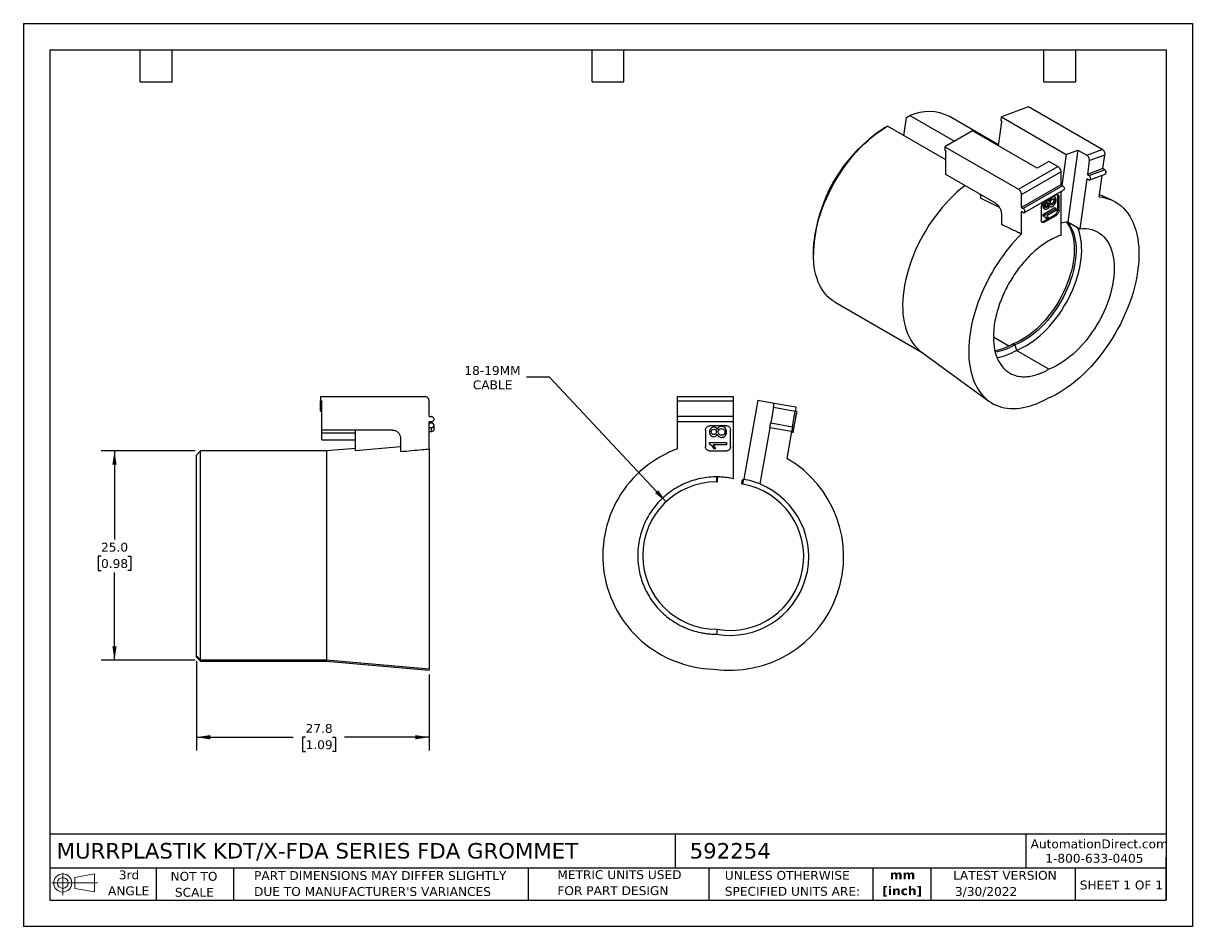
# Model space of a CAD drawing. Header units: millimetres. Extents: x 0 to 140, y 0 to 108.
import ezdxf

# ---------------------------------------------------------------- set-up
doc = ezdxf.new("R2010")
doc.units = ezdxf.units.MM
doc.header["$LTSCALE"] = 0.5
doc.linetypes.add('SLD-Solid', pattern=[0])
doc.layers.add('DIMENSIONS', color=140, linetype='SLD-Solid', lineweight=25)
doc.layers.add('TEXT', color=140, linetype='SLD-Solid', lineweight=25)
doc.layers.add('SLD-DEFPOINTS', color=7, linetype='Continuous')
doc.styles.add('SLDTEXTSTYLE0', font='VERDANA.TTF')
doc.styles.add('SLDTEXTSTYLE1', font='VERDANAB.TTF')
doc.dimstyles.new('SLDDIMSTYLE0', dxfattribs={"dimtxt": 1.079004, "dimasz": 1.651, "dimexe": 0, "dimexo": 0.0625, "dimgap": 0.269751, "dimtad": 0, "dimtih": 1, "dimtoh": 1, "dimrnd": 1e-09, "dimzin": 4, "dimdsep": 46, "dimtxsty": 'SLDTEXTSTYLE0', "dimsah": 1, "dimcen": 0.09, "dimadec": 0, "dimazin": 1, "dimtfac": 1, "dimtofl": 0, "dimtmove": 0, "dimatfit": 3, "dimfxl": 0, "dimfrac": 2, "dimtolj": 1, "dimtzin": 12, "dimarcsym": 0})
doc.dimstyles.new('SLDDIMSTYLE1', dxfattribs={"dimtxt": 1.079004, "dimasz": 1.651, "dimexe": 0, "dimexo": 0.0625, "dimgap": 0.269751, "dimtad": 0, "dimtih": 1, "dimtoh": 1, "dimrnd": 1e-09, "dimzin": 12, "dimdsep": 46, "dimtxsty": 'SLDTEXTSTYLE0', "dimsah": 1, "dimcen": 0.09, "dimadec": 0, "dimazin": 3, "dimtfac": 1, "dimtofl": 0, "dimtmove": 0, "dimatfit": 3, "dimfxl": 0, "dimfrac": 2, "dimtolj": 1, "dimtzin": 12, "dimarcsym": 0})
doc.dimstyles.new('SLDDIMSTYLE2', dxfattribs={"dimtxt": 1.079004, "dimasz": 1.651, "dimexe": 0, "dimexo": 0.0625, "dimgap": 0.269751, "dimtad": 0, "dimtih": 1, "dimtoh": 1, "dimrnd": 1e-09, "dimzin": 12, "dimdsep": 46, "dimtxsty": 'SLDTEXTSTYLE0', "dimsah": 1, "dimcen": 0, "dimadec": 0, "dimazin": 3, "dimtfac": 1, "dimtofl": 0, "dimtmove": 0, "dimatfit": 3, "dimfxl": 0, "dimfrac": 2, "dimtolj": 1, "dimtzin": 12, "dimarcsym": 0})

# ---------------------------------------------------------------- blocks, each defined once
blk = doc.blocks.new('Block11')
at = {"color": 7, "linetype": 'SLD-Solid', "lineweight": 18}
for p, q in [((0, 1.44), (5.44, 1.44)), ((1.29, 2.66), (1.29, 0)), ((2.74, 2.08), (5.09, 2.52)), ((2.74, 0.8), (2.74, 2.08)), ((5.09, 2.52), (5.09, 0.37)), ((2.74, 0.8), (5.09, 0.37))]:
    blk.add_line(p, q, dxfattribs=at)
for radius in [1.08, 0.643]:
    blk.add_circle((1.29, 1.44), radius, dxfattribs=at)
blk = doc.blocks.new('Block12')
at = {"layer": 'SLD-DEFPOINTS'}
blk.add_blockref('Block11', (0, 0), dxfattribs=at)
blk = doc.blocks.new('SW_NOTE_0')
at = {"layer": 'TEXT', "color": 0, "char_height": 1.058, "attachment_point": 2, "style": 'SLDTEXTSTYLE1'}
for s, insert in [('mm', (1.42, 1.34)), ('[inch]', (1.38, -0.57))]:
    blk.add_mtext(s, dxfattribs=dict(at, insert=insert))
blk = doc.blocks.new('SW_NOTE_0_1')
at = {"layer": 'TEXT', "color": 0, "char_height": 1.0583, "attachment_point": 1, "style": 'SLDTEXTSTYLE0'}
for s, insert in [('UNLESS OTHERWISE ', (0, 1.34)), ('SPECIFIED UNITS ARE:', (0, -0.57))]:
    blk.add_mtext(s, dxfattribs=dict(at, insert=insert))
blk = doc.blocks.new('SW_NOTE_0_2')
at = {"layer": 'TEXT', "color": 0, "char_height": 1.0583, "attachment_point": 1, "style": 'SLDTEXTSTYLE0'}
for s, insert in [('PART DIMENSIONS MAY DIFFER SLIGHTLY ', (0, 1.34)), ("DUE TO MANUFACTURER'S VARIANCES", (0, -0.57))]:
    blk.add_mtext(s, dxfattribs=dict(at, insert=insert))
blk = doc.blocks.new('SW_NOTE_0_3')
at = {"layer": 'TEXT', "color": 0, "char_height": 1.058, "attachment_point": 2, "style": 'SLDTEXTSTYLE0'}
for s, insert in [('NOT TO', (2.63, 1.34)), ('SCALE', (2.68, -0.57))]:
    blk.add_mtext(s, dxfattribs=dict(at, insert=insert))
blk = doc.blocks.new('SW_NOTE_0_4')
at = {"layer": 'TEXT', "color": 0, "char_height": 1.058, "attachment_point": 2, "style": 'SLDTEXTSTYLE0'}
for s, insert in [('3rd', (1.16, 1.34)), ('ANGLE', (1.11, -0.57))]:
    blk.add_mtext(s, dxfattribs=dict(at, insert=insert))
blk = doc.blocks.new('SW_NOTE_0_5')
at = {"layer": 'TEXT', "color": 0, "char_height": 1.0583, "attachment_point": 1, "style": 'SLDTEXTSTYLE0'}
for s, insert in [('METRIC UNITS USED ', (0, 1.34)), ('FOR PART DESIGN', (0, -0.57))]:
    blk.add_mtext(s, dxfattribs=dict(at, insert=insert))
blk = doc.blocks.new('_D')
at = {"layer": 'DIMENSIONS'}
for p, q in [((20.53, 56.85), (9.3, 56.85)), ((10.89, 56.85), (10.89, 46.25)), ((9.28, 44.29), (8.92, 44.29)), ((8.92, 44.29), (8.92, 42.58)), ((12.49, 44.29), (12.85, 44.29)), ((12.85, 44.29), (12.85, 42.58)), ((8.92, 42.58), (9.28, 42.58)), ((10.89, 31.85), (10.89, 42.34)), ((12.85, 42.58), (12.49, 42.58)), ((20.53, 31.85), (9.3, 31.85))]:
    blk.add_line(p, q, dxfattribs=at)
for points in [[(10.89, 56.85), (10.63, 55.2), (11.14, 55.2)], [(10.89, 31.85), (11.14, 33.5), (10.63, 33.5)]]:
    blk.add_solid(points, dxfattribs=at)
at = {"layer": 'DIMENSIONS', "char_height": 1.058, "attachment_point": 1, "style": 'SLDTEXTSTYLE0'}
for s, insert in [('25.0', (9.28, 45.88)), ('0.98', (9.28, 43.92))]:
    blk.add_mtext(s, dxfattribs=dict(at, insert=insert))
blk = doc.blocks.new('_D_1')
at = {"layer": 'DIMENSIONS'}
for p, q in [((20.67, 31.72), (20.67, 21.05)), ((48.47, 30.15), (48.47, 21.05)), ((20.67, 22.64), (32.25, 22.64)), ((33.72, 22.64), (33.35, 22.64)), ((33.35, 22.64), (33.35, 20.92)), ((36.92, 22.64), (37.28, 22.64)), ((37.28, 22.64), (37.28, 20.92)), ((48.47, 22.64), (38.38, 22.64)), ((33.35, 20.92), (33.72, 20.92)), ((37.28, 20.92), (36.92, 20.92))]:
    blk.add_line(p, q, dxfattribs=at)
for points in [[(20.67, 22.64), (22.32, 22.38), (22.32, 22.89)], [(48.47, 22.64), (46.82, 22.89), (46.82, 22.38)]]:
    blk.add_solid(points, dxfattribs=at)
at = {"layer": 'DIMENSIONS', "char_height": 1.058, "attachment_point": 1, "style": 'SLDTEXTSTYLE0'}
for s, insert in [('27.8', (33.72, 24.22)), ('1.09', (33.72, 22.27))]:
    blk.add_mtext(s, dxfattribs=dict(at, insert=insert))
blk = doc.blocks.new('_D_2')
at = {"layer": 'DIMENSIONS'}
for p, q in [((62.88, 65.65), (60.1, 65.65)), ((76.79, 50.78), (62.88, 65.65))]:
    blk.add_line(p, q, dxfattribs=at)
blk.add_solid([(76.79, 50.78), (75.85, 52.16), (75.48, 51.81)], dxfattribs=at)
at = {"layer": 'DIMENSIONS', "char_height": 1.058, "attachment_point": 1, "style": 'SLDTEXTSTYLE0'}
for s, insert in [('18-19MM', (52.69, 66.99)), ('CABLE', (53.7, 65.28))]:
    blk.add_mtext(s, dxfattribs=dict(at, insert=insert))

msp = doc.modelspace()

# ---------------------------------------------------------------- linework, layer by layer
at = {"color": 7, "linetype": 'SLD-Solid'}
for p, q in [((0.001, 107.951), (0.001, 0.001)), ((0.001, 107.951), (139.701, 107.951)), ((139.701, 107.951), (139.701, 0.001)), ((139.701, 0.001), (0.001, 0.001))]:
    msp.add_line(p, q, dxfattribs=at)
for p, q in [((120.108, 97.975), (116.87, 96.765)), ((128.911, 92.892), (120.108, 97.975)), ((105.203, 94.518), (105.51, 96.701)), ((105.51, 96.701), (105.925, 96.935)), ((105.925, 96.935), (111.239, 93.867)), ((116.517, 93.43), (110.639, 96.823)), ((116.808, 96.327), (116.87, 96.765)), ((116.87, 96.765), (124.613, 92.295)), ((103.236, 95.654), (102.882, 95.45)), ((110.201, 91.633), (103.236, 95.654)), ((113.383, 95.104), (110.095, 93.206)), ((121.126, 90.634), (113.383, 95.104)), ((116.499, 93.305), (116.902, 96.178)), ((116.844, 96.307), (116.808, 96.327)), ((110.095, 93.206), (110.095, 92.797)), ((110.095, 93.206), (118.898, 88.124)), ((110.13, 92.777), (110.095, 92.797)), ((110.201, 89.878), (110.201, 92.655)), ((124.613, 92.295), (124.093, 88.594)), ((124.613, 92.295), (126.005, 92.815)), ((126.005, 92.815), (124.8, 84.227)), ((126.005, 92.815), (127.066, 92.203)), ((127.066, 92.203), (128.911, 92.892)), ((127.358, 91.561), (129.204, 92.251)), ((128.97, 90.588), (129.204, 92.251)), ((118.898, 88.124), (123.6, 90.838)), ((122.54, 91.45), (121.126, 90.634)), ((123.6, 90.838), (122.54, 91.45)), ((127.358, 91.561), (127.125, 89.899)), ((116.14, 86.449), (110.201, 89.878)), ((119.252, 87.511), (123.954, 90.226)), ((123.954, 90.226), (123.954, 88.674)), ((128.97, 90.588), (127.125, 89.899)), ((127.125, 89.899), (127.337, 89.776)), ((127.337, 89.776), (129.182, 90.466)), ((127.405, 89.233), (129.251, 89.922)), ((128.856, 89.775), (128.497, 87.218)), ((129.182, 90.466), (128.97, 90.588)), ((123.954, 88.674), (119.252, 85.96)), ((124.166, 88.552), (119.464, 85.837)), ((119.614, 85.332), (124.316, 88.047)), ((124.166, 88.552), (123.954, 88.674)), ((127.051, 89.374), (126.214, 83.41)), ((127.263, 89.251), (127.051, 89.374)), ((114.438, 87.035), (114.365, 87.475)), ((116.616, 85.959), (114.438, 87.035)), ((119.252, 85.96), (119.252, 87.511)), ((123.388, 87.45), (121.974, 86.633)), ((122.328, 86.717), (122.224, 86.777)), ((122.533, 86.745), (122.392, 86.827)), ((122.611, 86.64), (122.615, 86.642)), ((122.931, 87.185), (122.977, 87.159)), ((123.13, 87.27), (123.1, 87.283)), ((123.119, 86.867), (123.261, 86.786)), ((123.272, 87.19), (123.131, 87.272)), ((123.6, 85.694), (123.6, 87.327)), ((123.742, 87.245), (123.6, 87.327)), ((123.742, 85.612), (123.742, 87.245)), ((123.99, 87.859), (123.954, 87.6)), ((123.954, 87.838), (123.954, 82.619)), ((130.046, 86.825), (128.536, 87.493)), ((116.848, 85.225), (116.848, 83.944)), ((119.252, 85.96), (119.464, 85.837)), ((119.252, 82.815), (119.252, 85.47)), ((119.464, 85.347), (119.252, 85.47)), ((121.62, 86.021), (121.62, 84.388)), ((121.958, 86.029), (121.816, 86.111)), ((123.238, 85.888), (121.816, 85.067)), ((121.93, 85.826), (122.071, 85.745)), ((121.958, 84.985), (123.38, 85.806)), ((122.319, 85.974), (122.177, 86.056)), ((123.38, 85.606), (122.273, 84.968)), ((122.405, 86.455), (122.392, 86.534)), ((122.405, 86.455), (122.546, 86.373)), ((122.586, 86.108), (122.698, 86.043)), ((122.615, 86.186), (122.611, 86.183)), ((122.973, 86.286), (122.831, 86.368)), ((123.38, 85.806), (123.238, 85.888)), ((123.38, 85.806), (123.38, 85.606)), ((123.6, 85.694), (123.742, 85.612)), ((121.816, 85.067), (121.816, 84.937)), ((121.958, 84.985), (121.816, 85.067)), ((121.958, 84.856), (121.816, 84.937)), ((121.833, 84.265), (123.247, 85.082)), ((121.974, 84.184), (121.833, 84.265)), ((121.958, 84.856), (121.958, 84.985)), ((121.974, 84.184), (123.388, 85)), ((122.315, 84.588), (122.173, 84.67)), ((122.483, 84.685), (122.315, 84.588)), ((123.388, 85), (123.247, 85.082)), ((124.8, 84.227), (126.214, 83.41)), ((94.397, 80.753), (94.397, 80.345)), ((96.986, 74.622), (107.449, 68.582)), ((117.751, 69.392), (115.894, 70.464)), ((107.268, 68.714), (115.349, 62.815)), ((118.191, 69.628), (118.403, 69.506)), ((118.477, 69.541), (118.265, 69.663)), ((118.403, 69.506), (118.481, 69.539)), ((118.477, 69.541), (118.648, 68.874)), ((122.54, 66.628), (118.648, 68.874)), ((35.517, 63.35), (35.517, 62.85)), ((35.517, 63.35), (47.967, 63.35)), ((78.152, 63.35), (84.802, 63.35)), ((87.734, 62.919), (86.067, 53.465)), ((87.734, 62.919), (89.703, 62.572)), ((35.567, 62.85), (35.517, 62.85)), ((35.517, 62.427), (35.517, 62.85)), ((35.567, 62.427), (35.517, 62.427)), ((35.517, 61.619), (35.517, 62.427)), ((35.517, 61.619), (35.567, 61.619)), ((35.567, 61.619), (35.567, 62.427)), ((35.667, 59.35), (35.667, 62.75)), ((48.467, 60.95), (48.467, 62.85)), ((78.152, 62.85), (84.802, 62.85)), ((78.152, 60.95), (78.152, 62.85)), ((84.802, 62.85), (84.802, 60.95)), ((89.617, 62.079), (89.287, 60.208)), ((89.617, 62.079), (92.226, 61.619)), ((89.703, 62.572), (92.313, 62.112)), ((91.896, 59.748), (92.226, 61.619)), ((92.423, 61.584), (92.226, 61.619)), ((48.467, 60.95), (48.767, 60.95)), ((48.767, 60.35), (48.467, 60.35)), ((48.467, 57.099), (48.467, 60.35)), ((48.467, 60.208), (48.767, 60.208)), ((84.802, 60.95), (78.152, 60.95)), ((84.802, 60.35), (78.152, 60.35)), ((78.152, 57.099), (78.152, 60.35)), ((84.802, 60.35), (84.802, 53.535)), ((89.287, 60.208), (91.896, 59.748)), ((92.026, 59.33), (92.321, 61.007)), ((92.321, 61.007), (92.124, 61.041)), ((92.362, 61.236), (92.165, 61.27)), ((92.321, 61.007), (92.362, 61.236)), ((44.067, 59.35), (35.667, 59.35)), ((35.667, 58.98), (35.667, 59.35)), ((39.667, 58.98), (35.667, 58.98)), ((35.667, 58.172), (35.667, 58.98)), ((39.667, 56.872), (39.667, 59.35)), ((48.767, 59.617), (48.467, 59.617)), ((48.467, 59.157), (48.767, 59.157)), ((48.767, 59.157), (48.767, 59.617)), ((49.067, 59.453), (49.067, 59.913)), ((81.502, 59.35), (81.502, 57.35)), ((84.002, 59.85), (82.002, 59.85)), ((82.902, 59.409), (82.908, 59.409)), ((82.908, 58.85), (82.902, 58.85)), ((84.502, 57.35), (84.502, 59.35)), ((89.182, 59.617), (87.999, 52.906)), ((91.792, 59.157), (89.182, 59.617)), ((91.792, 59.157), (91.228, 55.955)), ((91.784, 59.11), (91.981, 59.075)), ((92.026, 59.33), (91.829, 59.365)), ((91.981, 59.075), (92.026, 59.33)), ((35.667, 58.172), (39.667, 58.172)), ((45.067, 57.337), (39.667, 56.872)), ((45.067, 58.35), (45.067, 56.782)), ((81.979, 57.685), (81.979, 57.844)), ((81.979, 57.844), (83.99, 57.844)), ((83.99, 57.599), (82.425, 57.599)), ((83.99, 57.844), (83.99, 57.599)), ((21.167, 56.85), (20.667, 56.35)), ((20.667, 32.353), (20.667, 56.35)), ((21.167, 31.853), (21.167, 56.85)), ((36.237, 56.85), (21.167, 56.85)), ((39.667, 57.151), (36.237, 56.85)), ((36.237, 56.85), (36.237, 31.853)), ((82.002, 56.85), (84.002, 56.85)), ((82.721, 57.105), (82.484, 57.105)), ((82.802, 53.75), (82.802, 53.15)), ((82.923, 53.63), (82.802, 53.75)), ((82.802, 53.15), (82.852, 53.15)), ((82.952, 53.25), (82.952, 53.559)), ((85.832, 52.998), (85.886, 53.302)), ((86.067, 53.465), (85.927, 53.367)), ((85.963, 52.874), (86.067, 53.465)), ((85.963, 52.874), (85.913, 52.883)), ((82.802, 35.55), (82.906, 35.541)), ((82.906, 35.541), (82.802, 34.95)), ((20.667, 32.353), (21.167, 31.853)), ((20.667, 32.208), (20.667, 32.353)), ((20.667, 32.208), (21.167, 31.708)), ((36.237, 31.853), (21.167, 31.853)), ((21.167, 31.853), (21.167, 31.708)), ((21.167, 31.708), (36.237, 31.708)), ((48.467, 30.785), (36.237, 31.853)), ((36.237, 31.853), (36.237, 31.708)), ((36.237, 31.708), (48.467, 30.638)), ((48.467, 30.638), (48.467, 30.785))]:
    msp.add_line(p, q)
at = {"flags": 128}
for points in [[(96.986, 74.622), (96.722, 74.788), (96.41, 75.022), (96.118, 75.287), (95.847, 75.581), (95.596, 75.903), (95.368, 76.253), (95.163, 76.63), (94.981, 77.032), (94.823, 77.459), (94.69, 77.908), (94.581, 78.38), (94.497, 78.872), (94.438, 79.383), (94.405, 79.911), (94.397, 80.456), (94.415, 81.015), (94.459, 81.586), (94.528, 82.169), (94.622, 82.762), (94.741, 83.362), (94.884, 83.968), (95.052, 84.579), (95.243, 85.192), (95.458, 85.805), (95.695, 86.418), (95.953, 87.028), (96.233, 87.633), (96.533, 88.232), (96.853, 88.823), (97.191, 89.404), (97.546, 89.974), (97.918, 90.531), (98.306, 91.073), (98.707, 91.598), (99.122, 92.106), (99.548, 92.595), (99.986, 93.063), (100.432, 93.509), (100.887, 93.931), (101.349, 94.329), (101.816, 94.702), (102.287, 95.047), (102.76, 95.365), (103.236, 95.654)], [(112.485, 88.56), (112.472, 88.55), (112.005, 88.178), (111.543, 87.78), (111.088, 87.357), (110.642, 86.911), (110.204, 86.443), (109.778, 85.955), (109.363, 85.447), (108.962, 84.921), (108.574, 84.379), (108.202, 83.822), (107.847, 83.253), (107.509, 82.672), (107.189, 82.081), (106.889, 81.482), (106.609, 80.876), (106.351, 80.266), (106.114, 79.654), (105.899, 79.04), (105.708, 78.427), (105.54, 77.816), (105.397, 77.21), (105.278, 76.61), (105.184, 76.018), (105.115, 75.435), (105.071, 74.863), (105.053, 74.304), (105.061, 73.76), (105.094, 73.231), (105.153, 72.72), (105.237, 72.228), (105.346, 71.757), (105.479, 71.307), (105.637, 70.881), (105.819, 70.478), (106.025, 70.102), (106.253, 69.752), (106.503, 69.429), (106.774, 69.135), (107.066, 68.871), (107.268, 68.714)], [(128.497, 87.218), (128.916, 87.163), (129.321, 87.076), (129.712, 86.958), (130.086, 86.807), (130.444, 86.625), (130.784, 86.412), (131.106, 86.169), (131.408, 85.896), (131.69, 85.594), (131.951, 85.264), (132.19, 84.907), (132.408, 84.523), (132.602, 84.114), (132.773, 83.681), (132.92, 83.225), (133.043, 82.746), (133.141, 82.247), (133.215, 81.729), (133.263, 81.193), (133.287, 80.64), (133.285, 80.071), (133.259, 79.49), (133.207, 78.896), (133.13, 78.291), (133.029, 77.677), (132.903, 77.056), (132.753, 76.429), (132.579, 75.798), (132.382, 75.165), (132.162, 74.531), (131.92, 73.897), (131.656, 73.267), (131.372, 72.64), (131.067, 72.019), (130.743, 71.405), (130.401, 70.801), (130.041, 70.207), (129.664, 69.625), (129.272, 69.058), (128.865, 68.505), (128.445, 67.969), (128.012, 67.451), (127.568, 66.952), (127.113, 66.474), (126.65, 66.018), (126.179, 65.585), (125.701, 65.176), (125.218, 64.793), (124.731, 64.436), (124.242, 64.107), (123.751, 63.806), (123.26, 63.533), (122.77, 63.291), (122.282, 63.078)], [(124.631, 84.206), (124.81, 83.955), (124.989, 83.647), (125.146, 83.313), (125.278, 82.955), (125.386, 82.574), (125.469, 82.172), (125.527, 81.75), (125.56, 81.309), (125.567, 80.853), (125.549, 80.382), (125.505, 79.899), (125.435, 79.405), (125.341, 78.903), (125.222, 78.395), (125.079, 77.882), (124.912, 77.368), (124.723, 76.853), (124.511, 76.34), (124.279, 75.832), (124.025, 75.33), (123.753, 74.836), (123.463, 74.353), (123.155, 73.882), (122.832, 73.425), (122.495, 72.985), (122.144, 72.562), (121.783, 72.159), (121.411, 71.778), (121.031, 71.419), (120.643, 71.085), (120.251, 70.777), (119.854, 70.496), (119.456, 70.243), (119.057, 70.019), (118.66, 69.826), (118.265, 69.663)], [(124.732, 84.219), (124.82, 84.113), (125.022, 83.832), (125.202, 83.524), (125.358, 83.191), (125.49, 82.833), (125.598, 82.452), (125.681, 82.049), (125.74, 81.627), (125.772, 81.187), (125.779, 80.73), (125.761, 80.26), (125.717, 79.776), (125.648, 79.283), (125.553, 78.781), (125.434, 78.273), (125.291, 77.76), (125.125, 77.245), (124.935, 76.731), (124.723, 76.218), (124.491, 75.71), (124.238, 75.207), (123.965, 74.714), (123.675, 74.23), (123.367, 73.759), (123.044, 73.303), (122.707, 72.862), (122.357, 72.44), (121.995, 72.037), (121.623, 71.655), (121.243, 71.297), (120.855, 70.963), (120.463, 70.655), (120.067, 70.373), (119.668, 70.121), (119.269, 69.897), (118.872, 69.703), (118.477, 69.541)], [(118.648, 68.874), (119.053, 69.041), (119.461, 69.237), (119.871, 69.464), (120.28, 69.719), (120.687, 70.003), (121.091, 70.313), (121.49, 70.65), (121.882, 71.01), (122.267, 71.394), (122.642, 71.799), (123.007, 72.225), (123.359, 72.669), (123.698, 73.13), (124.022, 73.606), (124.33, 74.095), (124.621, 74.595), (124.894, 75.105), (125.147, 75.623), (125.38, 76.146), (125.592, 76.673), (125.782, 77.201), (125.95, 77.729), (126.094, 78.255), (126.214, 78.776), (126.309, 79.291), (126.381, 79.798), (126.427, 80.294), (126.448, 80.778), (126.443, 81.249), (126.414, 81.703), (126.36, 82.14), (126.28, 82.558), (126.176, 82.955), (126.048, 83.33), (125.952, 83.562)], [(126.214, 83.41), (126.592, 83.434), (126.959, 83.423), (127.313, 83.38), (127.653, 83.304), (127.978, 83.195), (128.286, 83.053), (128.576, 82.88), (128.847, 82.676), (129.098, 82.441), (129.329, 82.177), (129.537, 81.884), (129.723, 81.565), (129.886, 81.219), (130.024, 80.848), (130.138, 80.455), (130.227, 80.039), (130.29, 79.603), (130.328, 79.149), (130.341, 78.679), (130.327, 78.193), (130.288, 77.695), (130.223, 77.185), (130.133, 76.667), (130.018, 76.141), (129.878, 75.611), (129.715, 75.077), (129.528, 74.543), (129.318, 74.01), (129.087, 73.48), (128.835, 72.955), (128.563, 72.438), (128.271, 71.93), (127.963, 71.434), (127.637, 70.951), (127.297, 70.483), (126.942, 70.031), (126.575, 69.599), (126.196, 69.187), (125.808, 68.797), (125.412, 68.43), (125.009, 68.088), (124.601, 67.773), (124.189, 67.485), (123.776, 67.225), (123.362, 66.995), (122.949, 66.796), (122.54, 66.628)]]:
    msp.add_lwpolyline(points, dxfattribs=at)
for centre, radius, start, end in [((108.165, 91.964), 5.452, 63.0111, 114.26394), ((112.791, 79.931), 18.412, 122.55767, 177.44233), ((125.362, 79.025), 5.232, 96.16261, 105.6105), ((114.994, 74.937), 6.197, 279.94693, 301.05229), ((115.25, 74.723), 6.096, 278.10357, 301.15239), ((115.239, 74.539), 6.611, 279.38754, 301.04005), ((84.434, 44.208), 13.57, 261.53876, 59.9605), ((82.802, 44.35), 8.8, 90, 270), ((84.434, 44.208), 9.4, 67.71551, 80), ((84.434, 44.208), 9.4, 260, 67.71551), ((84.434, 44.208), 8.8, 260, 80)]:
    msp.add_arc(centre, radius, start, end)
for points, knots in [([(116.902, 96.178), (116.903, 96.186), (116.904, 96.202), (116.9, 96.228), (116.889, 96.256), (116.871, 96.287), (116.853, 96.3), (116.844, 96.307)], [0, 0, 0, 0, 0.1675347, 0.3304475, 0.5006328, 0.7488305, 1, 1, 1, 1]), ([(110.13, 92.777), (110.136, 92.773), (110.148, 92.765), (110.166, 92.746), (110.183, 92.721), (110.198, 92.688), (110.2, 92.666), (110.201, 92.655)], [0, 0, 0, 0, 0.1675347, 0.3304475, 0.5006328, 0.7488305, 1, 1, 1, 1]), ([(127.358, 91.561), (127.374, 91.676), (127.352, 91.812), (127.244, 92.049), (127.159, 92.149), (127.066, 92.203)], [0, 0, 0, 0, 0.5, 0.5, 1, 1, 1, 1]), ([(128.911, 92.892), (129.004, 92.839), (129.089, 92.739), (129.198, 92.501), (129.22, 92.365), (129.204, 92.251)], [0, 0, 0, 0, 0.5, 0.5, 1, 1, 1, 1]), ([(123.6, 90.838), (123.615, 90.829), (123.645, 90.811), (123.688, 90.775), (123.74, 90.727), (123.796, 90.661), (123.852, 90.575), (123.898, 90.484), (123.93, 90.393), (123.95, 90.305), (123.953, 90.252), (123.954, 90.226)], [0, 0, 0, 0, 0.0801151, 0.1597406, 0.2401519, 0.3697806, 0.5000923, 0.6297213, 0.7600334, 0.8798503, 1, 1, 1, 1]), ([(127.263, 89.251), (127.319, 89.219), (127.378, 89.216), (127.47, 89.267), (127.503, 89.323), (127.522, 89.46), (127.509, 89.542), (127.444, 89.684), (127.393, 89.744), (127.337, 89.776)], [0, 0, 0, 0, 0.25, 0.25, 0.5, 0.5, 0.75, 0.75, 1, 1, 1, 1]), ([(129.249, 89.927), (129.256, 89.928), (129.289, 89.933), (129.332, 89.986), (129.363, 90.077), (129.361, 90.191), (129.326, 90.304), (129.264, 90.406), (129.21, 90.446), (129.182, 90.466)], [0, 0, 0, 0, 0.042087, 0.2017391, 0.3613913, 0.5210435, 0.6806957, 0.8403478, 1, 1, 1, 1]), ([(119.252, 87.511), (119.251, 87.529), (119.25, 87.563), (119.241, 87.619), (119.225, 87.687), (119.196, 87.769), (119.15, 87.86), (119.094, 87.946), (119.031, 88.02), (118.965, 88.081), (118.92, 88.109), (118.898, 88.124)], [0, 0, 0, 0, 0.08011507, 0.15974062, 0.24015187, 0.36978059, 0.50009231, 0.62972133, 0.76003337, 0.87985031, 1, 1, 1, 1]), ([(124.166, 88.552), (124.208, 88.528), (124.249, 88.489), (124.319, 88.396), (124.346, 88.341), (124.378, 88.234), (124.382, 88.181), (124.366, 88.096), (124.346, 88.064), (124.316, 88.047)], [0, 0, 0, 0, 0.25, 0.25, 0.5, 0.5, 0.75, 0.75, 1, 1, 1, 1]), ([(121.62, 86.021), (121.62, 86.128), (121.659, 86.256), (121.789, 86.483), (121.881, 86.58), (121.974, 86.633)], [0, 0, 0, 0, 0.5, 0.5, 1, 1, 1, 1]), ([(122.032, 86.667), (121.994, 86.618), (121.934, 86.542), (121.875, 86.419), (121.827, 86.278), (121.821, 86.179), (121.816, 86.111)], [0, 0, 0, 0, 0.2891646, 0.4593011, 0.6300706, 1, 1, 1, 1]), ([(122.328, 86.717), (122.226, 86.658), (122.139, 86.564), (121.994, 86.306), (121.958, 86.17), (121.958, 86.029)], [-2, -2, -2, -2, -1, -1, 0, 0, 0, 0]), ([(122.389, 86.822), (122.38, 86.83), (122.365, 86.843), (122.342, 86.84), (122.331, 86.839)], [0, 0, 0, 0, 0.5486097, 1, 1, 1, 1]), ([(122.579, 86.982), (122.56, 86.952), (122.519, 86.884), (122.499, 86.811), (122.488, 86.771)], [0, 0, 0, 0, 0.4465167, 1, 1, 1, 1]), ([(122.688, 86.451), (122.688, 86.544), (122.715, 86.639), (122.823, 86.832), (122.892, 86.904), (122.977, 86.953)], [0, 0, 0, 0, 1, 1, 2, 2, 2, 2]), ([(123.119, 86.867), (123.119, 86.848), (123.118, 86.811), (123.108, 86.753), (123.091, 86.695), (123.067, 86.637), (123.023, 86.553), (122.946, 86.446), (122.87, 86.394), (122.831, 86.368)], [0, 0, 0, 0, 0.1062285, 0.2071171, 0.3051406, 0.4029917, 0.5033767, 0.747054, 1, 1, 1, 1]), ([(122.97, 86.079), (123.095, 86.151), (123.199, 86.261), (123.363, 86.556), (123.404, 86.709), (123.404, 86.868)], [-2, -2, -2, -2, -1, -1, 0, 0, 0, 0]), ([(123.261, 86.786), (123.261, 86.689), (123.233, 86.594), (123.123, 86.404), (123.055, 86.334), (122.973, 86.286)], [0, 0, 0, 0, 1, 1, 2, 2, 2, 2]), ([(123.404, 86.868), (123.404, 87.026), (123.363, 87.131), (123.2, 87.237), (123.098, 87.229), (122.977, 87.159)], [-2, -2, -2, -2, -1, -1, 0, 0, 0, 0]), ([(122.977, 86.953), (123.061, 87.002), (123.129, 87.01), (123.235, 86.944), (123.261, 86.88), (123.261, 86.786)], [0, 0, 0, 0, 1, 1, 2, 2, 2, 2]), ([(123.119, 86.867), (123.118, 86.912), (123.116, 86.961), (123.096, 86.992), (123.094, 86.995)], [0, 0, 0, 0, 0.9065425, 1, 1, 1, 1]), ([(123.388, 87.45), (123.481, 87.503), (123.573, 87.512), (123.704, 87.436), (123.742, 87.352), (123.742, 87.245)], [0, 0, 0, 0, 0.5, 0.5, 1, 1, 1, 1]), ([(123.6, 87.327), (123.598, 87.381), (123.595, 87.449), (123.561, 87.484), (123.553, 87.491)], [0, 0, 0, 0, 0.792859, 1, 1, 1, 1]), ([(116.14, 86.449), (116.163, 86.436), (116.207, 86.409), (116.273, 86.36), (116.338, 86.304), (116.425, 86.219), (116.531, 86.095), (116.644, 85.924), (116.736, 85.741), (116.8, 85.558), (116.84, 85.383), (116.845, 85.277), (116.848, 85.225)], [0, 0, 0, 0, 0.060259, 0.1200207, 0.1798243, 0.2402078, 0.3699983, 0.5001303, 0.629921, 0.7600531, 0.8799433, 1, 1, 1, 1]), ([(119.464, 85.347), (119.477, 85.341), (119.504, 85.327), (119.557, 85.314), (119.618, 85.325), (119.665, 85.381), (119.681, 85.467), (119.665, 85.571), (119.618, 85.681), (119.557, 85.762), (119.504, 85.812), (119.477, 85.829), (119.464, 85.837)], [0, 0, 0, 0, 0.0600912, 0.1204627, 0.250267, 0.3800713, 0.4999949, 0.6199185, 0.7497228, 0.8795272, 0.9396246, 1, 1, 1, 1]), ([(121.816, 86.111), (121.82, 86.048), (121.826, 85.956), (121.874, 85.873), (121.905, 85.838), (121.927, 85.829), (121.93, 85.827)], [0, 0, 0, 0, 0.5032107, 0.7342395, 0.9631656, 1, 1, 1, 1]), ([(121.958, 86.029), (121.958, 85.889), (121.993, 85.796), (122.132, 85.704), (122.219, 85.711), (122.324, 85.771)], [-2, -2, -2, -2, -1, -1, 0, 0, 0, 0]), ([(122.101, 86.113), (122.101, 86.189), (122.123, 86.265), (122.21, 86.418), (122.264, 86.474), (122.328, 86.511)], [0, 0, 0, 0, 1, 1, 2, 2, 2, 2]), ([(122.319, 85.974), (122.26, 85.941), (122.209, 85.936), (122.123, 85.986), (122.101, 86.037), (122.101, 86.113)], [0, 0, 0, 0, 1, 1, 2, 2, 2, 2]), ([(122.115, 86.032), (122.122, 86.033), (122.142, 86.037), (122.163, 86.048), (122.177, 86.056)], [0, 0, 0, 0, 0.3258143, 1, 1, 1, 1]), ([(122.405, 86.455), (122.404, 86.436), (122.403, 86.4), (122.391, 86.342), (122.371, 86.285), (122.336, 86.21), (122.271, 86.119), (122.209, 86.078), (122.177, 86.056)], [0, 0, 0, 0, 0.1296705, 0.2525558, 0.372979, 0.4955238, 0.7367414, 1, 1, 1, 1]), ([(122.546, 86.373), (122.546, 86.297), (122.526, 86.222), (122.444, 86.072), (122.388, 86.015), (122.319, 85.974)], [0, 0, 0, 0, 1, 1, 2, 2, 2, 2]), ([(122.328, 86.511), (122.39, 86.547), (122.443, 86.552), (122.525, 86.498), (122.546, 86.448), (122.546, 86.373)], [0, 0, 0, 0, 1, 1, 2, 2, 2, 2]), ([(122.615, 86.186), (122.628, 86.098), (122.669, 86.046), (122.803, 86.011), (122.881, 86.028), (122.97, 86.079)], [-2, -2, -2, -2, -1, -1, 0, 0, 0, 0]), ([(122.973, 86.286), (122.894, 86.241), (122.827, 86.233), (122.716, 86.29), (122.688, 86.353), (122.688, 86.451)], [0, 0, 0, 0, 1, 1, 2, 2, 2, 2]), ([(122.709, 86.33), (122.714, 86.329), (122.749, 86.322), (122.793, 86.347), (122.831, 86.368)], [0, 0, 0, 0, 0.123583, 1, 1, 1, 1]), ([(123.247, 85.082), (123.339, 85.135), (123.431, 85.232), (123.562, 85.459), (123.6, 85.587), (123.6, 85.694)], [0, 0, 0, 0, 0.5, 0.5, 1, 1, 1, 1]), ([(123.742, 85.612), (123.742, 85.505), (123.704, 85.377), (123.573, 85.15), (123.481, 85.053), (123.388, 85)], [0, 0, 0, 0, 0.5, 0.5, 1, 1, 1, 1]), ([(121.974, 84.184), (121.881, 84.13), (121.789, 84.121), (121.659, 84.197), (121.62, 84.281), (121.62, 84.388)], [0, 0, 0, 0, 0.5, 0.5, 1, 1, 1, 1]), ([(121.667, 84.224), (121.677, 84.221), (121.724, 84.209), (121.785, 84.24), (121.833, 84.265)], [0, 0, 0, 0, 0.2067613, 1, 1, 1, 1]), ([(122.041, 84.841), (122.06, 84.824), (122.112, 84.777), (122.15, 84.711), (122.173, 84.67)], [0, 0, 0, 0, 0.3745897, 1, 1, 1, 1]), ([(119.252, 82.815), (118.213, 81.778), (117.241, 80.57), (115.543, 77.954), (114.818, 76.547), (113.701, 73.699), (113.309, 72.259), (112.904, 69.515), (112.891, 68.212), (113.247, 65.897), (113.615, 64.886), (114.689, 63.274), (115.394, 62.674), (117.059, 61.955), (118.018, 61.837), (120.077, 62.097), (121.177, 62.474), (122.282, 63.078)], [0, 0, 0, 0, 0.125, 0.125, 0.25, 0.25, 0.375, 0.375, 0.5, 0.5, 0.625, 0.625, 0.75, 0.75, 0.875, 0.875, 1, 1, 1, 1]), ([(123.954, 82.619), (123.88, 82.594), (123.732, 82.545), (123.509, 82.458), (123.285, 82.362), (123.06, 82.257), (122.834, 82.143), (122.449, 81.933), (121.904, 81.591), (121.203, 81.065), (120.514, 80.46), (119.626, 79.557), (118.605, 78.288), (117.575, 76.622), (116.761, 74.868), (116.183, 73.068), (115.88, 71.286), (115.88, 69.642), (116.174, 68.237), (116.734, 67.106), (117.542, 66.272), (118.414, 65.86), (119.21, 65.721), (119.845, 65.715), (120.508, 65.807), (121.072, 65.962), (121.526, 66.129), (121.862, 66.273), (122.2, 66.438), (122.426, 66.564), (122.54, 66.628)], [0, 0, 0, 0, 0.010167, 0.0203114, 0.0304449, 0.0405794, 0.0507266, 0.0608983, 0.0924797, 0.1240777, 0.156145, 0.1882283, 0.2517984, 0.3134914, 0.3736461, 0.4361077, 0.5000018, 0.5638959, 0.6263575, 0.6865122, 0.7482051, 0.8117753, 0.8438426, 0.8759259, 0.9075073, 0.9391053, 0.9543457, 0.9695484, 0.9847532, 1, 1, 1, 1]), ([(48.467, 62.85), (48.467, 62.871), (48.465, 62.913), (48.453, 62.975), (48.43, 63.047), (48.388, 63.127), (48.323, 63.206), (48.244, 63.271), (48.155, 63.317), (48.062, 63.345), (47.999, 63.349), (47.967, 63.35)], [0, 0, 0, 0, 0.08011507, 0.15974062, 0.24015187, 0.36978059, 0.50009231, 0.62972133, 0.76003337, 0.87985031, 1, 1, 1, 1]), ([(78.152, 62.85), (78.152, 62.871), (78.152, 62.913), (78.152, 62.975), (78.152, 63.047), (78.152, 63.127), (78.152, 63.206), (78.152, 63.271), (78.152, 63.317), (78.152, 63.345), (78.152, 63.349), (78.152, 63.35)], [0, 0, 0, 0, 0.08011507, 0.15974062, 0.24015187, 0.36978059, 0.50009231, 0.62972133, 0.76003337, 0.87985031, 1, 1, 1, 1]), ([(84.802, 63.35), (84.802, 63.35), (84.802, 63.348), (84.802, 63.336), (84.802, 63.313), (84.802, 63.271), (84.802, 63.207), (84.802, 63.127), (84.802, 63.038), (84.802, 62.945), (84.802, 62.882), (84.802, 62.85)], [0, 0, 0, 0, 0.0801151, 0.1597406, 0.2401519, 0.3697806, 0.5000923, 0.6297213, 0.7600334, 0.8798503, 1, 1, 1, 1]), ([(35.567, 62.85), (35.576, 62.85), (35.593, 62.849), (35.618, 62.838), (35.642, 62.819), (35.663, 62.79), (35.666, 62.764), (35.667, 62.75)], [0, 0, 0, 0, 0.1675347, 0.3304475, 0.5006328, 0.7488305, 1, 1, 1, 1]), ([(35.667, 62.328), (35.667, 62.337), (35.666, 62.354), (35.655, 62.378), (35.636, 62.402), (35.607, 62.423), (35.581, 62.425), (35.567, 62.427)], [0, 0, 0, 0, 0.1675347, 0.3304475, 0.5006328, 0.7488305, 1, 1, 1, 1]), ([(35.667, 61.521), (35.667, 61.546), (35.657, 61.572), (35.62, 61.609), (35.594, 61.619), (35.567, 61.619)], [0, 0, 0, 0, 0.5, 0.5, 1, 1, 1, 1]), ([(89.617, 62.079), (89.639, 62.208), (89.662, 62.336), (89.694, 62.519), (89.703, 62.572), (89.703, 62.572)], [0, 0, 0, 0, 0.5, 0.5, 1, 1, 1, 1]), ([(92.313, 62.112), (92.313, 62.112), (92.304, 62.058), (92.272, 61.876), (92.249, 61.748), (92.226, 61.619)], [0, 0, 0, 0, 0.5, 0.5, 1, 1, 1, 1]), ([(92.423, 61.584), (92.399, 61.449), (92.383, 61.357), (92.366, 61.26), (92.362, 61.236), (92.362, 61.236)], [-2, -2, -2, -2, -1, -1, 0, 0, 0, 0]), ([(48.767, 60.35), (48.786, 60.351), (48.824, 60.354), (48.899, 60.376), (48.986, 60.432), (49.052, 60.534), (49.075, 60.65), (49.052, 60.767), (48.986, 60.869), (48.899, 60.925), (48.824, 60.947), (48.786, 60.949), (48.767, 60.95)], [0, 0, 0, 0, 0.0600912, 0.1204627, 0.250267, 0.3800713, 0.4999949, 0.6199185, 0.7497228, 0.8795272, 0.9396246, 1, 1, 1, 1]), ([(48.767, 59.617), (48.846, 59.617), (48.924, 59.649), (49.035, 59.759), (49.067, 59.835), (49.067, 59.99), (49.035, 60.067), (48.924, 60.176), (48.846, 60.208), (48.767, 60.208)], [0, 0, 0, 0, 0.25, 0.25, 0.5, 0.5, 0.75, 0.75, 1, 1, 1, 1]), ([(78.152, 60.35), (78.152, 60.351), (78.152, 60.354), (78.152, 60.376), (78.152, 60.432), (78.152, 60.534), (78.152, 60.65), (78.152, 60.767), (78.152, 60.869), (78.152, 60.925), (78.152, 60.947), (78.152, 60.949), (78.152, 60.95)], [0, 0, 0, 0, 0.0600912, 0.1204627, 0.250267, 0.3800713, 0.4999949, 0.6199185, 0.7497228, 0.8795272, 0.9396246, 1, 1, 1, 1]), ([(84.802, 60.95), (84.802, 60.95), (84.802, 60.918), (84.802, 60.807), (84.802, 60.729), (84.802, 60.572), (84.802, 60.494), (84.802, 60.383), (84.802, 60.35), (84.802, 60.35)], [0, 0, 0, 0, 0.25, 0.25, 0.5, 0.5, 0.75, 0.75, 1, 1, 1, 1]), ([(89.182, 59.617), (89.182, 59.617), (89.188, 59.649), (89.207, 59.759), (89.221, 59.835), (89.248, 59.99), (89.262, 60.067), (89.281, 60.176), (89.287, 60.208), (89.287, 60.208)], [0, 0, 0, 0, 0.25, 0.25, 0.5, 0.5, 0.75, 0.75, 1, 1, 1, 1]), ([(44.067, 59.35), (44.099, 59.35), (44.162, 59.348), (44.255, 59.334), (44.347, 59.312), (44.47, 59.27), (44.62, 59.193), (44.779, 59.062), (44.909, 58.904), (45.001, 58.726), (45.057, 58.539), (45.064, 58.413), (45.067, 58.35)], [0, 0, 0, 0, 0.060259, 0.1200207, 0.1798243, 0.2402078, 0.3699983, 0.5001303, 0.629921, 0.7600531, 0.8799433, 1, 1, 1, 1]), ([(49.067, 59.453), (49.067, 59.375), (49.035, 59.298), (48.924, 59.189), (48.846, 59.157), (48.767, 59.157)], [0, 0, 0, 0, 0.5, 0.5, 1, 1, 1, 1]), ([(81.502, 59.35), (81.502, 59.481), (81.556, 59.611), (81.741, 59.797), (81.871, 59.85), (82.002, 59.85)], [0, 0, 0, 0, 0.5, 0.5, 1, 1, 1, 1]), ([(82.502, 59.703), (82.358, 59.703), (82.235, 59.65), (82.03, 59.435), (81.979, 59.295), (81.979, 59.122)], [-2, -2, -2, -2, -1, -1, 0, 0, 0, 0]), ([(81.979, 59.122), (81.979, 58.95), (82.029, 58.811), (82.226, 58.601), (82.349, 58.548), (82.497, 58.548)], [-2, -2, -2, -2, -1, -1, 0, 0, 0, 0]), ([(82.182, 59.124), (82.182, 59.216), (82.213, 59.294), (82.336, 59.42), (82.412, 59.451), (82.502, 59.451)], [0, 0, 0, 0, 1, 1, 2, 2, 2, 2]), ([(82.489, 58.8), (82.406, 58.8), (82.335, 58.831), (82.213, 58.953), (82.182, 59.03), (82.182, 59.124)], [0, 0, 0, 0, 1, 1, 2, 2, 2, 2]), ([(82.811, 59.127), (82.811, 59.035), (82.782, 58.957), (82.666, 58.832), (82.588, 58.8), (82.489, 58.8)], [0, 0, 0, 0, 1, 1, 2, 2, 2, 2]), ([(82.502, 59.451), (82.591, 59.451), (82.665, 59.42), (82.782, 59.296), (82.811, 59.219), (82.811, 59.127)], [0, 0, 0, 0, 1, 1, 2, 2, 2, 2]), ([(82.908, 58.85), (82.927, 58.733), (82.985, 58.64), (83.175, 58.502), (83.285, 58.467), (83.411, 58.467)], [-2, -2, -2, -2, -1, -1, 0, 0, 0, 0]), ([(83.012, 59.122), (83.012, 59.237), (83.05, 59.334), (83.203, 59.493), (83.3, 59.533), (83.42, 59.533)], [0, 0, 0, 0, 1, 1, 2, 2, 2, 2]), ([(83.414, 58.72), (83.303, 58.72), (83.209, 58.757), (83.051, 58.906), (83.012, 59.003), (83.012, 59.122)], [0, 0, 0, 0, 1, 1, 2, 2, 2, 2]), ([(83.411, 58.467), (83.587, 58.467), (83.734, 58.529), (83.967, 58.774), (84.025, 58.932), (84.025, 59.127)], [-2, -2, -2, -2, -1, -1, 0, 0, 0, 0]), ([(83.822, 59.127), (83.822, 59.009), (83.783, 58.912), (83.627, 58.758), (83.53, 58.72), (83.414, 58.72)], [0, 0, 0, 0, 1, 1, 2, 2, 2, 2]), ([(84.025, 59.127), (84.025, 59.32), (83.967, 59.478), (83.736, 59.724), (83.592, 59.786), (83.42, 59.786)], [-2, -2, -2, -2, -1, -1, 0, 0, 0, 0]), ([(83.42, 59.533), (83.539, 59.533), (83.636, 59.495), (83.785, 59.34), (83.822, 59.243), (83.822, 59.127)], [0, 0, 0, 0, 1, 1, 2, 2, 2, 2]), ([(84.002, 59.85), (84.133, 59.85), (84.263, 59.797), (84.448, 59.611), (84.502, 59.481), (84.502, 59.35)], [0, 0, 0, 0, 0.5, 0.5, 1, 1, 1, 1]), ([(91.896, 59.748), (91.896, 59.748), (91.891, 59.716), (91.871, 59.607), (91.858, 59.53), (91.831, 59.375), (91.817, 59.298), (91.798, 59.189), (91.792, 59.157), (91.792, 59.157)], [0, 0, 0, 0, 0.25, 0.25, 0.5, 0.5, 0.75, 0.75, 1, 1, 1, 1]), ([(82.002, 56.85), (81.871, 56.85), (81.741, 56.904), (81.556, 57.089), (81.502, 57.22), (81.502, 57.35)], [0, 0, 0, 0, 0.5, 0.5, 1, 1, 1, 1]), ([(84.502, 57.35), (84.502, 57.22), (84.448, 57.089), (84.263, 56.904), (84.133, 56.85), (84.002, 56.85)], [0, 0, 0, 0, 0.5, 0.5, 1, 1, 1, 1]), ([(48.467, 57.099), (48.467, 56.563), (48.467, 55.771), (48.467, 53.768), (48.467, 52.557), (48.467, 49.859), (48.467, 48.373), (48.467, 45.299), (48.467, 43.712), (48.467, 40.626), (48.467, 39.127), (48.467, 36.394), (48.467, 35.16), (48.467, 33.103), (48.467, 32.28), (48.467, 31.142), (48.467, 30.827), (48.467, 30.785)], [0, 0, 0, 0, 0.125, 0.125, 0.25, 0.25, 0.375, 0.375, 0.5, 0.5, 0.625, 0.625, 0.75, 0.75, 0.875, 0.875, 1, 1, 1, 1]), ([(78.152, 57.099), (76.683, 56.563), (75.309, 55.771), (72.908, 53.768), (71.882, 52.557), (70.302, 49.859), (69.748, 48.373), (69.175, 45.299), (69.157, 43.712), (69.66, 40.626), (70.18, 39.127), (71.699, 36.394), (72.696, 35.16), (75.051, 33.103), (76.407, 32.28), (79.32, 31.142), (80.875, 30.827), (82.438, 30.785)], [0, 0, 0, 0, 0.125, 0.125, 0.25, 0.25, 0.375, 0.375, 0.5, 0.5, 0.625, 0.625, 0.75, 0.75, 0.875, 0.875, 1, 1, 1, 1]), ([(84.802, 53.535), (84.698, 53.557), (84.489, 53.6), (84.173, 53.652), (83.856, 53.693), (83.538, 53.723), (83.219, 53.743), (82.674, 53.758), (81.903, 53.725), (80.912, 53.577), (79.937, 53.322), (78.681, 52.845), (77.237, 52.013), (75.781, 50.699), (74.629, 49.128), (73.813, 47.331), (73.384, 45.364), (73.384, 43.351), (73.8, 41.422), (74.591, 39.641), (75.735, 38.048), (76.968, 36.927), (78.093, 36.194), (78.992, 35.738), (79.928, 35.382), (80.727, 35.172), (81.368, 35.056), (81.844, 34.995), (82.322, 34.957), (82.642, 34.953), (82.802, 34.95)], [0, 0, 0, 0, 0.010167, 0.0203114, 0.0304449, 0.0405794, 0.0507266, 0.0608983, 0.0924797, 0.1240777, 0.156145, 0.1882283, 0.2517984, 0.3134914, 0.3736461, 0.4361077, 0.5000018, 0.5638959, 0.6263575, 0.6865122, 0.7482051, 0.8117753, 0.8438426, 0.8759259, 0.9075073, 0.9391053, 0.9543457, 0.9695484, 0.9847532, 1, 1, 1, 1]), ([(82.852, 53.15), (82.861, 53.151), (82.879, 53.152), (82.903, 53.163), (82.927, 53.182), (82.948, 53.212), (82.951, 53.237), (82.952, 53.25)], [0, 0, 0, 0, 0.1563075, 0.3109349, 0.4776907, 0.7331812, 1, 1, 1, 1]), ([(82.923, 53.63), (82.93, 53.621), (82.947, 53.6), (82.95, 53.574), (82.952, 53.559)], [0, 0, 0, 0, 0.4131897, 1, 1, 1, 1]), ([(85.886, 53.302), (85.889, 53.313), (85.894, 53.331), (85.909, 53.353), (85.921, 53.363), (85.927, 53.367)], [0, 0, 0, 0, 0.410871, 0.7440806, 1, 1, 1, 1]), ([(85.913, 52.883), (85.905, 52.885), (85.888, 52.889), (85.866, 52.904), (85.847, 52.924), (85.834, 52.95), (85.829, 52.976), (85.831, 52.993), (85.832, 52.998)], [0, 0, 0, 0, 0.149345, 0.3074604, 0.4770158, 0.6561098, 0.8809488, 1, 1, 1, 1])]:
    msp.add_open_spline(points, degree=3, knots=knots)
for points in [[(122.611, 86.64), (122.561, 86.772), (122.466, 86.797), (122.328, 86.717)], [(122.977, 87.159), (122.792, 87.052), (122.671, 86.88), (122.615, 86.642)], [(122.324, 85.771), (122.471, 85.856), (122.567, 85.994), (122.611, 86.183)], [(116.848, 83.944), (117.46, 83.656), (118.073, 83.368), (118.686, 83.08)], [(121.958, 84.856), (122.1, 84.854), (122.219, 84.765), (122.315, 84.588)], [(122.483, 84.685), (122.425, 84.82), (122.355, 84.914), (122.273, 84.968)], [(118.686, 83.08), (118.875, 82.992), (119.063, 82.903), (119.252, 82.815)], [(118.261, 69.666), (118.237, 69.653), (118.214, 69.641), (118.191, 69.628)], [(82.497, 58.548), (82.705, 58.548), (82.84, 58.648), (82.902, 58.85)], [(82.902, 59.409), (82.832, 59.605), (82.698, 59.703), (82.502, 59.703)], [(83.42, 59.786), (83.159, 59.786), (82.988, 59.66), (82.908, 59.409)], [(81.979, 57.685), (82.18, 57.583), (82.349, 57.389), (82.484, 57.105)], [(82.721, 57.105), (82.64, 57.311), (82.541, 57.476), (82.425, 57.599)], [(45.067, 56.782), (45.934, 56.863), (46.801, 56.943), (47.667, 57.024)], [(47.667, 57.024), (47.934, 57.049), (48.201, 57.074), (48.467, 57.099)]]:
    msp.add_open_spline(points, degree=3)
at = {"layer": 'TEXT'}
for p, q in [((3.175, 104.775), (136.525, 104.775)), ((3.175, 104.775), (3.175, 3.175)), ((13.97, 100.965), (13.97, 104.775)), ((17.78, 100.965), (17.78, 104.775)), ((67.945, 100.965), (67.945, 104.775)), ((71.755, 100.965), (71.755, 104.775)), ((121.92, 100.965), (121.92, 104.775)), ((125.73, 100.965), (125.73, 104.775)), ((136.525, 104.775), (136.525, 3.175)), ((13.97, 100.965), (17.78, 100.965)), ((67.945, 100.965), (71.755, 100.965)), ((121.92, 100.965), (125.73, 100.965)), ((136.525, 11.063), (3.175, 11.063)), ((77.879, 11.063), (77.879, 6.985)), ((119.788, 11.063), (119.788, 6.985)), ((136.525, 3.175), (136.525, 8.255)), ((136.525, 6.985), (3.175, 6.985)), ((15.875, 6.985), (15.875, 3.175)), ((25.106, 6.985), (25.106, 3.175)), ((60.323, 6.985), (60.323, 3.175)), ((81.89, 6.985), (81.89, 3.175)), ((101.512, 6.985), (101.512, 3.175)), ((108.406, 6.985), (108.406, 3.175)), ((125.674, 6.985), (125.674, 3.175)), ((3.175, 3.175), (136.525, 3.175))]:
    msp.add_line(p, q, dxfattribs=at)

# ---------------------------------------------------------------- block references
at = {"layer": 'SLD-DEFPOINTS'}
msp.add_blockref('Block12', (3.419, 3.777), dxfattribs=at)
at = {"layer": 'TEXT'}
for name, p in [('SW_NOTE_0_4', (11.466, 5.376)), ('SW_NOTE_0_3', (17.755, 5.204)), ('SW_NOTE_0_2', (27.56, 5.296)), ('SW_NOTE_0_5', (63.802, 5.404)), ('SW_NOTE_0_1', (83.804, 5.321)), ('SW_NOTE_0', (103.627, 5.39))]:
    msp.add_blockref(name, p, dxfattribs=at)

# ---------------------------------------------------------------- texts
at = {"layer": 'TEXT', "style": 'SLDTEXTSTYLE0'}
for s, insert, char_height, attachment_point in [('MURRPLASTIK KDT/X-FDA SERIES FDA GROMMET', (3.983, 9.991), 1.85208, 1), ('592254', (79.604, 9.991), 1.8521, 1), ('AutomationDirect.com', (120.347, 10.418), 1.05833, 1), ('1-800-633-0405', (122.096, 8.698), 1.05833, 1), ('LATEST VERSION', (117.276, 6.662), 1.05833, 2), ('3/30/2022', (111.306, 4.735), 1.0583, 1), ('SHEET 1 OF 1', (126.221, 5.506), 1.05833, 1)]:
    msp.add_mtext(s, dxfattribs=dict(at, insert=insert, char_height=char_height, attachment_point=attachment_point))

# ---------------------------------------------------------------- dimensions: what is measured, and where the dimension line sits
at = {"layer": 'DIMENSIONS'}
dim = msp.add_radius_dim(center=(82.802, 44.35), mpoint=(76.79, 50.777), text='18-19MM\\PCABLE', dimstyle='SLDDIMSTYLE2', override={"dimpost": '<>'}, dxfattribs=at)
dim.commit()
dim.dimension.update_dxf_attribs({"geometry": '_D_2', "text_midpoint": (56, 65.65), "dimtype": 164})
for base, p1, p2, angle, dimstyle, picture, middle in [((10.887, 56.85), (21.167, 31.853), (21.167, 56.85), 90, 'SLDDIMSTYLE0', '_D', (10.887, 44.293)), ((48.467, 22.638), (20.667, 32.353), (48.467, 30.785), 0, 'SLDDIMSTYLE1', '_D_1', (35.318, 22.638))]:
    dim = msp.add_linear_dim(base=base, p1=p1, p2=p2, angle=angle, dimstyle=dimstyle, dxfattribs=at)
    dim.commit()
    dim.dimension.update_dxf_attribs({"geometry": picture, "text_midpoint": middle, "dimtype": 160})

doc.saveas('drawing.dxf')
